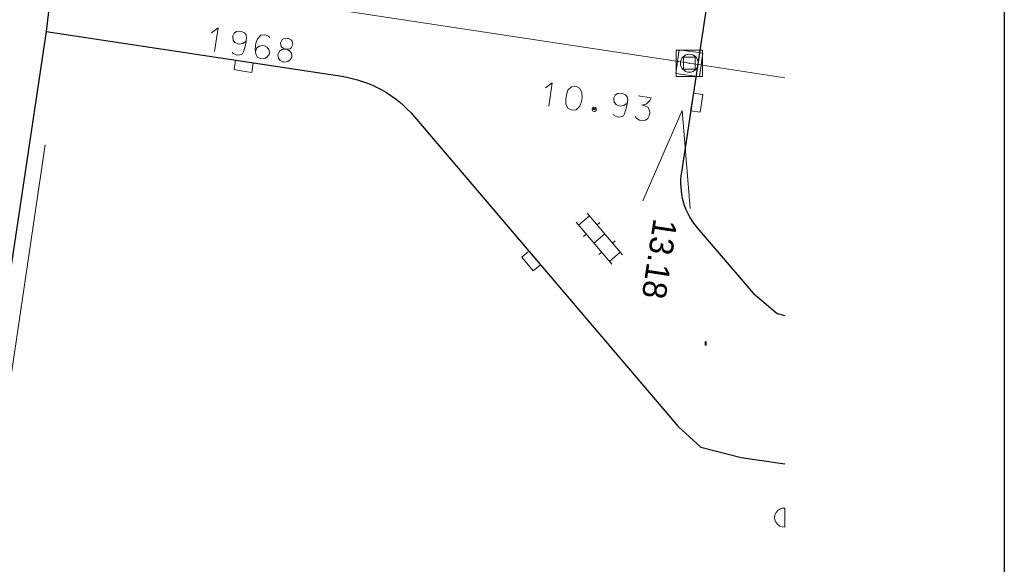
# Model space of a CAD drawing. Header units: metres. Extents: x 134035 to 140154, y 395174 to 396296.
# Tile 22 of 24: x 140113 to 140154, y 396102 to 396125. Entities that reach past the tile are written whole.
import ezdxf
from ezdxf.enums import TextEntityAlignment as Align

# ---------------------------------------------------------------- set-up
doc = ezdxf.new("R2010")
doc.units = ezdxf.units.M
doc.header["$MEASUREMENT"] = 0
doc.styles.add('Style-ENGINEERING', font='ENGINEERING.shx')

# ---------------------------------------------------------------- blocks, each defined once
blk = doc.blocks.new('*U34')
at = {"color": 252, "linetype": 'Continuous', "lineweight": 13}
blk.add_line((140141.516, 396111.431), (140141.566, 396111.398), dxfattribs=at)
at = {"color": 252, "linetype": 'Continuous', "lineweight": 13, "flags": 128}
blk.add_lwpolyline([(140141.566, 396111.423), (140141.566, 396111.406), (140141.557, 396111.398), (140141.525, 396111.398), (140141.516, 396111.406), (140141.516, 396111.423), (140141.525, 396111.431), (140141.557, 396111.431), (140141.566, 396111.423)], dxfattribs=at)
blk = doc.blocks.new('*U127')
at = {"color": 252, "linetype": 'Continuous', "lineweight": 13}
for q in [(140134.841, 396122.177), (140134.97, 396121.401)]:
    blk.add_line((140135.12, 396122.389), q, dxfattribs=at)
blk = doc.blocks.new('*U128')
at = {"color": 252, "linetype": 'Continuous', "lineweight": 13, "flags": 128}
for points in [[(140136.793, 396121.29), (140136.787, 396121.252), (140136.819, 396121.199), (140136.904, 396121.186), (140136.951, 396121.227), (140136.956, 396121.266), (140136.962, 396121.305), (140136.931, 396121.357), (140136.845, 396121.37), (140136.799, 396121.329), (140136.793, 396121.29)], [(140136.846, 396121.322), (140136.907, 396121.305), (140136.906, 396121.249), (140136.837, 396121.268), (140136.846, 396121.322)]]:
    blk.add_lwpolyline(points, dxfattribs=at)
blk = doc.blocks.new('*U129')
at = {"color": 252, "linetype": 'Continuous', "lineweight": 13}
blk.add_line((140138.717, 396121.842), (140139.254, 396121.76), dxfattribs=at)
at = {"color": 252, "linetype": 'Continuous', "lineweight": 13, "flags": 128}
blk.add_lwpolyline([(140139.254, 396121.76), (140139.197, 396121.649), (140139.137, 396121.571), (140139.047, 396121.497), (140138.863, 396121.445), (140138.988, 396121.426), (140139.113, 396121.36), (140139.178, 396121.262), (140139.199, 396121.139), (140139.179, 396121.007), (140139.122, 396120.896), (140139.016, 396120.825), (140138.893, 396120.804), (140138.769, 396120.823), (140138.651, 396120.888), (140138.585, 396120.978)], dxfattribs=at)
blk = doc.blocks.new('*U133')
at = {"color": 252, "linetype": 'Continuous', "lineweight": 13}
for q in [(140120.855, 396124.475), (140120.984, 396123.699)]:
    blk.add_line((140121.134, 396124.687), q, dxfattribs=at)
blk = doc.blocks.new('*U134')
at = {"color": 252, "linetype": 'Continuous', "lineweight": 13, "flags": 128}
for points in [[(140123.969, 396123.794), (140124.008, 396123.788), (140124.146, 396123.807), (140124.192, 396123.848), (140124.25, 396123.966), (140124.256, 396124.005), (140124.236, 396124.136), (140124.195, 396124.182), (140124.077, 396124.24), (140124.038, 396124.245), (140123.999, 396124.251), (140123.869, 396124.231), (140123.816, 396124.2), (140123.758, 396124.081), (140123.752, 396124.042), (140123.772, 396123.912), (140123.812, 396123.858), (140123.93, 396123.8), (140123.969, 396123.794)], [(140124.008, 396123.788), (140124.127, 396123.73), (140124.199, 396123.632), (140124.219, 396123.501), (140124.213, 396123.462), (140124.156, 396123.343), (140124.057, 396123.271), (140123.926, 396123.251), (140123.887, 396123.257), (140123.833, 396123.265), (140123.73, 396123.321), (140123.657, 396123.419), (140123.637, 396123.55), (140123.643, 396123.589), (140123.701, 396123.707), (140123.8, 396123.78), (140123.93, 396123.8)]]:
    blk.add_lwpolyline(points, dxfattribs=at)

msp = doc.modelspace()

# ---------------------------------------------------------------- linework, layer by layer
at = {"color": 252}
for p, q in [((140114.602, 396130.072), (140113.932, 396124.532)), ((140141.622, 396125.872), (140140.521, 396118.641)), ((140113.932, 396124.532), (140108.242, 396086.492)), ((140113.932, 396124.532), (140126.306, 396122.659)), ((140129.359, 396120.959), (140140.382, 396108.002)), ((140141.182, 396116.318), (140143.522, 396113.572)), ((140143.522, 396113.572), (140144.532, 396112.732)), ((140144.532, 396112.732), (140144.851, 396112.642)), ((140140.382, 396108.002), (140141.332, 396107.132)), ((140141.332, 396107.132), (140143.022, 396106.692)), ((140143.022, 396106.692), (140144.851, 396106.435))]:
    msp.add_line(p, q, dxfattribs=at)
at = {"color": 252, "linetype": 'Continuous', "lineweight": 13}
for p, q in [((140140.856, 396123.204), (140105.611, 396128.566)), ((140144.851, 396122.598), (140140.856, 396123.204))]:
    msp.add_line(p, q, dxfattribs=at)
at = {"color": 252, "linetype": 'Continuous', "lineweight": 0}
for p, q in [((140113.897, 396119.795), (140109.336, 396088.974)), ((140136.214, 396116.431), (140136.671, 396116.819)), ((140136.573, 396116.934), (140138.063, 396115.182)), ((140136.116, 396116.545), (140137.606, 396114.793)), ((140136.995, 396116.439), (140137.109, 396116.536)), ((140136.423, 396115.953), (140136.537, 396116.05)), ((140136.861, 396115.669), (140137.318, 396116.058)), ((140137.642, 396115.677), (140137.757, 396115.774)), ((140137.071, 396115.191), (140137.185, 396115.288)), ((140137.509, 396114.907), (140137.966, 396115.296))]:
    msp.add_line(p, q, dxfattribs=at)
at = {"flags": 128}
msp.add_lwpolyline([(140053.377, 396207.559), (140154.037, 396207.559), (140154.037, 396024.689), (140053.377, 396024.689), (140053.377, 396207.559)], close=True, dxfattribs=at)
at = {"color": 252, "linetype": 'Continuous', "lineweight": 13, "flags": 128}
for points in [[(140122.309, 396124.134), (140122.165, 396124.029), (140122.033, 396124.001), (140121.956, 396124.013), (140121.838, 396124.078), (140121.764, 396124.169), (140121.744, 396124.3), (140121.748, 396124.323), (140121.751, 396124.346), (140121.809, 396124.465), (140121.907, 396124.53), (140122.037, 396124.55), (140122.115, 396124.538), (140122.234, 396124.48), (140122.308, 396124.389), (140122.328, 396124.259), (140122.283, 396123.963), (140122.2, 396123.681), (140122.148, 396123.601), (140122.095, 396123.569), (140121.965, 396123.549), (140121.887, 396123.561), (140121.768, 396123.619), (140121.727, 396123.665)], [(140123.294, 396124.279), (140123.247, 396124.334), (140123.15, 396124.38), (140123.057, 396124.395), (140122.927, 396124.375), (140122.777, 396124.23), (140122.71, 396124.049), (140122.693, 396123.94), (140122.692, 396123.773), (140122.712, 396123.595), (140122.723, 396123.561), (140122.788, 396123.464), (140122.907, 396123.406), (140123.115, 396123.414), (140123.206, 396123.488), (140123.279, 396123.604), (140123.279, 396123.652), (140123.259, 396123.783), (140123.185, 396123.873), (140123.074, 396123.93), (140122.988, 396123.943), (140122.858, 396123.923), (140122.759, 396123.851), (140122.697, 396123.701)], [(140135.773, 396122.075), (140135.923, 396122.219), (140136.053, 396122.239), (140136.139, 396122.226), (140136.258, 396122.168), (140136.357, 396121.986), (140136.364, 396121.77), (140136.339, 396121.606), (140136.268, 396121.402), (140136.119, 396121.258), (140135.988, 396121.238), (140135.903, 396121.251), (140135.784, 396121.309), (140135.685, 396121.491), (140135.685, 396121.706), (140135.711, 396121.877), (140135.773, 396122.075)], [(140138.256, 396121.538), (140138.113, 396121.432), (140137.981, 396121.404), (140137.903, 396121.416), (140137.786, 396121.482), (140137.712, 396121.573), (140137.692, 396121.703), (140137.696, 396121.727), (140137.699, 396121.75), (140137.757, 396121.869), (140137.855, 396121.933), (140137.985, 396121.953), (140138.063, 396121.942), (140138.181, 396121.884), (140138.255, 396121.793), (140138.275, 396121.662), (140138.23, 396121.367), (140138.147, 396121.084), (140138.096, 396121.005), (140138.043, 396120.973), (140137.912, 396120.953), (140137.835, 396120.965), (140137.716, 396121.023), (140137.675, 396121.069)], [(140141.566, 396111.545), (140141.516, 396111.56), (140141.566, 396111.575)], [(140141.558, 396111.528), (140141.566, 396111.52), (140141.566, 396111.504), (140141.558, 396111.496), (140141.55, 396111.496), (140141.524, 396111.528), (140141.516, 396111.528), (140141.516, 396111.496)], [(140141.558, 396111.479), (140141.566, 396111.472), (140141.566, 396111.455), (140141.558, 396111.447), (140141.55, 396111.447), (140141.524, 396111.479), (140141.516, 396111.479), (140141.516, 396111.447)]]:
    msp.add_lwpolyline(points, dxfattribs=at)
at = {"color": 252, "linetype": 'Continuous', "lineweight": 0, "flags": 128}
msp.add_lwpolyline([(140140.29, 396122.78), (140141.28, 396122.639), (140141.421, 396123.629), (140140.431, 396123.77), (140140.29, 396122.78)], close=True, dxfattribs=at)
at = {"color": 252, "linetype": 'Continuous', "lineweight": 13, "flags": 128}
for points in [[(140141.405, 396122.655), (140140.307, 396122.655), (140140.307, 396123.753), (140141.405, 396123.753), (140141.405, 396122.655)], [(140141.105, 396122.955), (140140.607, 396122.955), (140140.607, 396123.453), (140141.105, 396123.453), (140141.105, 396122.955)]]:
    msp.add_lwpolyline(points, close=True, dxfattribs=at)
at = {"color": 252, "linetype": 'Continuous', "lineweight": 0, "flags": 128}
for points in [[(140122.171, 396122.88), (140122.542, 396122.823), (140122.602, 396123.219), (140121.861, 396123.333), (140121.8, 396122.937), (140122.171, 396122.88)], [(140141.362, 396121.525), (140141.418, 396121.896), (140141.023, 396121.956), (140140.91, 396121.215), (140141.306, 396121.155), (140141.362, 396121.525)], [(140138.915, 396117.443), (140140.556, 396121.227), (140140.895, 396117.124)], [(140134.387, 396115.053), (140134.144, 396115.339), (140133.839, 396115.081), (140134.324, 396114.509), (140134.629, 396114.767), (140134.387, 396115.053)], [(140144.851, 396103.785), (140144.851, 396104.583)]]:
    msp.add_lwpolyline(points, dxfattribs=at)
at = {"color": 252, "linetype": 'Continuous', "lineweight": 0}
msp.add_circle((140140.856, 396123.205), 0.375, dxfattribs=at)
at = {"color": 252, "extrusion": (0, 0, -1)}
msp.add_arc((-140125.558, 396117.725), 4.991, 98.6187, 139.602, dxfattribs=at)
at = {"color": 252}
msp.add_arc((140143.398, 396118.204), 2.91, 171.3626, 220.4044, dxfattribs=at)
at = {"color": 252, "linetype": 'Continuous', "lineweight": 0}
msp.add_arc((140144.825, 396104.184), 0.4, 86.2681, 273.7319, dxfattribs=at)
at = {"color": 252, "linetype": 'Continuous', "lineweight": 13}
msp.add_point((140140.856, 396123.204), dxfattribs=at)

# ---------------------------------------------------------------- block references
for name in ['*U133', '*U134', '*U127', '*U129', '*U128', '*U34']:
    msp.add_blockref(name, (0, 0), dxfattribs=at)

# ---------------------------------------------------------------- texts
at = {"color": 252, "linetype": 'Continuous', "lineweight": 0, "style": 'Style-ENGINEERING'}
msp.add_text('13.18', height=1, rotation=261.361, dxfattribs=at).set_placement((140139.61, 396115.007), align=Align.MIDDLE_CENTER)

doc.saveas('drawing.dxf')
